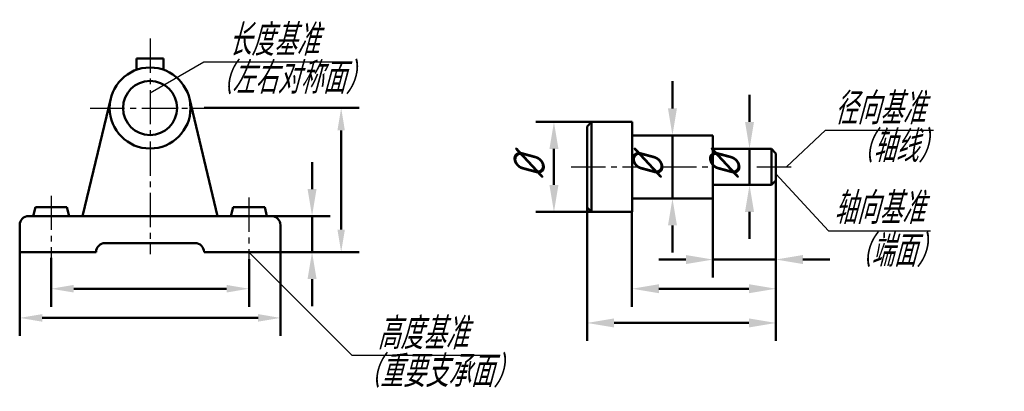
# Model space of a CAD drawing. Header units: millimetres. Extents: x 101 to 210, y 105 to 146.
import ezdxf

# ---------------------------------------------------------------- set-up
doc = ezdxf.new("R2010")
doc.units = ezdxf.units.MM
doc.header["$LTSCALE"] = 0.4
doc.linetypes.add('CENTER2', pattern=[28.575, 19.05, -3.175, 3.175, -3.175])
doc.layers.add('尺寸层', color=221, linetype='Continuous')
doc.layers.add('点画线层', color=3, linetype='CENTER2', lineweight=25)
doc.layers.add('粗实线层', color=1, linetype='Continuous', lineweight=50)
doc.styles.add('工程字体（斜）', font='gbeitc.shx', dxfattribs={"bigfont": 'gbcbig.shx'})
doc.styles.add('工程斜体', font='gbeitc.shx', dxfattribs={"bigfont": 'gbcbig.shx'})
doc.dimstyles.new('gb35', dxfattribs={"dimtxt": 3.5, "dimasz": 2.5, "dimexe": 2, "dimexo": 0, "dimgap": 1, "dimtad": 1, "dimdsep": 46, "dimtxsty": '工程字体（斜）', "dimcen": 0, "dimadec": 0, "dimazin": 0, "dimtfac": 1, "dimtmove": 0, "dimatfit": 3, "dimfxl": 0, "dimarcsym": 0})

# ---------------------------------------------------------------- blocks, each defined once
blk = doc.blocks.new('*D13')
at = {"layer": 'Defpoints', "color": 0, "ltscale": 0.5}
for p in [(121.31, 136), (129.78, 120), (136.53, 120)]:
    blk.add_point(p, dxfattribs=at)
at = {"layer": '尺寸层', "color": 0, "lineweight": -2, "ltscale": 0.5}
for p, q in [((121.31, 136), (138.53, 136)), ((136.53, 133.5), (136.53, 122.5)), ((129.78, 120), (138.53, 120))]:
    blk.add_line(p, q, dxfattribs=at)
at = {"layer": '尺寸层', "color": 0, "ltscale": 0.5}
for points in [[(136.11, 133.5), (136.94, 133.5), (136.53, 136)], [(136.11, 122.5), (136.94, 122.5), (136.53, 120)]]:
    blk.add_solid(points, dxfattribs=at)
blk = doc.blocks.new('*D14')
at = {"layer": 'Defpoints', "color": 0, "ltscale": 0.5}
for p in [(128.28, 124), (133.29, 124), (129.78, 120)]:
    blk.add_point(p, dxfattribs=at)
at = {"layer": '尺寸层', "color": 0, "lineweight": -2, "ltscale": 0.5}
for p, q in [((133.29, 127), (133.29, 130)), ((128.28, 124), (135.29, 124)), ((133.29, 120), (133.29, 124)), ((129.78, 120), (135.29, 120)), ((133.29, 117), (133.29, 114))]:
    blk.add_line(p, q, dxfattribs=at)
at = {"layer": '尺寸层', "color": 0, "ltscale": 0.5}
for points in [[(132.79, 127), (133.79, 127), (133.29, 124)], [(132.79, 117), (133.79, 117), (133.29, 120)]]:
    blk.add_solid(points, dxfattribs=at)
blk = doc.blocks.new('*D15')
at = {"layer": 'Defpoints', "color": 0, "ltscale": 0.5}
for p in [(104.28, 119.36), (126.28, 119.22), (126.28, 115.93)]:
    blk.add_point(p, dxfattribs=at)
at = {"layer": '尺寸层', "color": 0, "lineweight": -2, "ltscale": 0.5}
for p, q in [((104.28, 119.36), (104.28, 113.93)), ((126.28, 119.22), (126.28, 113.93)), ((106.78, 115.93), (123.78, 115.93))]:
    blk.add_line(p, q, dxfattribs=at)
at = {"layer": '尺寸层', "color": 0, "ltscale": 0.5}
for points in [[(106.78, 116.35), (106.78, 115.51), (104.28, 115.93)], [(123.78, 116.35), (123.78, 115.51), (126.28, 115.93)]]:
    blk.add_solid(points, dxfattribs=at)
blk = doc.blocks.new('*D16')
at = {"layer": 'Defpoints', "color": 0, "ltscale": 0.5}
for p in [(100.78, 120), (129.78, 120), (129.78, 112.69)]:
    blk.add_point(p, dxfattribs=at)
at = {"layer": '尺寸层', "color": 0, "lineweight": -2, "ltscale": 0.5}
for p, q in [((100.78, 120), (100.78, 110.69)), ((129.78, 120), (129.78, 110.69)), ((103.28, 112.69), (127.28, 112.69))]:
    blk.add_line(p, q, dxfattribs=at)
at = {"layer": '尺寸层', "color": 0, "ltscale": 0.5}
for points in [[(103.28, 113.11), (103.28, 112.27), (100.78, 112.69)], [(127.28, 113.11), (127.28, 112.27), (129.78, 112.69)]]:
    blk.add_solid(points, dxfattribs=at)
blk = doc.blocks.new('*D17')
at = {"layer": 'Defpoints', "color": 0, "ltscale": 0.5}
for p in [(164.37, 134.46), (160.19, 124.46), (164.37, 124.46)]:
    blk.add_point(p, dxfattribs=at)
at = {"layer": '尺寸层', "color": 0, "lineweight": -2, "ltscale": 0.5}
for p, q in [((164.37, 134.46), (158.19, 134.46)), ((160.19, 131.46), (160.19, 127.46)), ((164.37, 124.46), (158.19, 124.46))]:
    blk.add_line(p, q, dxfattribs=at)
at = {"layer": '尺寸层', "color": 0, "ltscale": 0.5}
for points in [[(159.69, 131.46), (160.69, 131.46), (160.19, 134.46)], [(159.69, 127.46), (160.69, 127.46), (160.19, 124.46)]]:
    blk.add_solid(points, dxfattribs=at)
at = {"layer": '尺寸层', "color": 0, "ltscale": 0.5, "insert": (157.44, 129.46), "char_height": 3.5, "attachment_point": 5, "rotation": 90, "style": '工程字体（斜）'}
blk.add_mtext('%%C', dxfattribs=at)
blk = doc.blocks.new('*D18')
at = {"layer": 'Defpoints', "color": 0, "ltscale": 0.5}
for p in [(173.37, 132.96), (173.37, 125.96), (173.37, 125.96)]:
    blk.add_point(p, dxfattribs=at)
at = {"layer": '尺寸层', "color": 0, "lineweight": -2, "ltscale": 0.5}
for p, q in [((173.37, 135.96), (173.37, 138.96)), ((173.37, 132.96), (171.37, 132.96)), ((173.37, 132.96), (173.37, 125.96)), ((173.37, 125.96), (171.37, 125.96)), ((173.37, 122.96), (173.37, 119.96))]:
    blk.add_line(p, q, dxfattribs=at)
at = {"layer": '尺寸层', "color": 0, "ltscale": 0.5}
for points in [[(172.87, 135.96), (173.87, 135.96), (173.37, 132.96)], [(172.87, 122.96), (173.87, 122.96), (173.37, 125.96)]]:
    blk.add_solid(points, dxfattribs=at)
at = {"layer": '尺寸层', "color": 0, "ltscale": 0.5, "insert": (170.62, 129.46), "char_height": 3.5, "attachment_point": 5, "rotation": 90, "style": '工程字体（斜）'}
blk.add_mtext('%%C', dxfattribs=at)
blk = doc.blocks.new('*D19')
at = {"layer": 'Defpoints', "color": 0, "ltscale": 0.5}
for p in [(181.12, 131.46), (181.12, 127.46), (181.94, 127.46)]:
    blk.add_point(p, dxfattribs=at)
at = {"layer": '尺寸层', "color": 0, "lineweight": -2, "ltscale": 0.5}
for p, q in [((181.94, 134.46), (181.94, 137.46)), ((181.12, 131.46), (183.94, 131.46)), ((181.94, 131.46), (181.94, 127.46)), ((181.12, 127.46), (183.94, 127.46)), ((181.94, 124.46), (181.94, 121.46))]:
    blk.add_line(p, q, dxfattribs=at)
at = {"layer": '尺寸层', "color": 0, "ltscale": 0.5}
for points in [[(181.44, 134.46), (182.44, 134.46), (181.94, 131.46)], [(181.44, 124.46), (182.44, 124.46), (181.94, 127.46)]]:
    blk.add_solid(points, dxfattribs=at)
at = {"layer": '尺寸层', "color": 0, "ltscale": 0.5, "insert": (179.19, 129.46), "char_height": 3.5, "attachment_point": 5, "rotation": 90, "style": '工程字体（斜）'}
blk.add_mtext('%%C', dxfattribs=at)
blk = doc.blocks.new('*D20')
at = {"layer": 'Defpoints', "color": 0, "ltscale": 0.5}
for p in [(184.87, 127.96), (177.87, 125.96), (177.87, 119.17)]:
    blk.add_point(p, dxfattribs=at)
at = {"layer": '尺寸层', "color": 0, "lineweight": -2, "ltscale": 0.5}
for p, q in [((184.87, 127.96), (184.87, 117.17)), ((177.87, 125.96), (177.87, 117.17)), ((174.87, 119.17), (171.87, 119.17)), ((184.87, 119.17), (177.87, 119.17)), ((187.87, 119.17), (190.87, 119.17))]:
    blk.add_line(p, q, dxfattribs=at)
at = {"layer": '尺寸层', "color": 0, "ltscale": 0.5}
for points in [[(174.87, 119.67), (174.87, 118.67), (177.87, 119.17)], [(187.87, 119.67), (187.87, 118.67), (184.87, 119.17)]]:
    blk.add_solid(points, dxfattribs=at)
blk = doc.blocks.new('*D21')
at = {"layer": 'Defpoints', "color": 0, "ltscale": 0.5}
for p in [(184.87, 127.96), (168.87, 124.46), (168.87, 115.93)]:
    blk.add_point(p, dxfattribs=at)
at = {"layer": '尺寸层', "color": 0, "lineweight": -2, "ltscale": 0.5}
for p, q in [((184.87, 127.96), (184.87, 113.93)), ((168.87, 124.46), (168.87, 113.93)), ((181.87, 115.93), (171.87, 115.93))]:
    blk.add_line(p, q, dxfattribs=at)
at = {"layer": '尺寸层', "color": 0, "ltscale": 0.5}
for points in [[(171.87, 116.43), (171.87, 115.43), (168.87, 115.93)], [(181.87, 116.43), (181.87, 115.43), (184.87, 115.93)]]:
    blk.add_solid(points, dxfattribs=at)
blk = doc.blocks.new('*D22')
at = {"layer": 'Defpoints', "color": 0, "ltscale": 0.5}
for p in [(184.87, 127.96), (163.87, 124.96), (184.87, 112.13)]:
    blk.add_point(p, dxfattribs=at)
at = {"layer": '尺寸层', "color": 0, "lineweight": -2, "ltscale": 0.5}
for p, q in [((184.87, 127.96), (184.87, 110.13)), ((163.87, 124.96), (163.87, 110.13)), ((166.87, 112.13), (181.87, 112.13))]:
    blk.add_line(p, q, dxfattribs=at)
at = {"layer": '尺寸层', "color": 0, "ltscale": 0.5}
for points in [[(166.87, 112.63), (166.87, 111.63), (163.87, 112.13)], [(181.87, 112.63), (181.87, 111.63), (184.87, 112.13)]]:
    blk.add_solid(points, dxfattribs=at)
blk = doc.blocks.new('1')
at = {"layer": '尺寸层', "color": 7, "ltscale": 0.5}
for p, q in [((-26.616, 16.496), (-20.62, 19.958)), ((-20.62, 19.958), (-4.793, 19.958)), ((44.167, 8.279), (48.491, 12.359)), ((48.491, 12.359), (60.508, 12.359)), ((42.98, 7.529), (48.837, 1.195)), ((48.837, 1.195), (60.186, 1.195)), ((-15.616, -1.178), (-4.172, -12.623)), ((-4.172, -12.623), (10.787, -12.623))]:
    blk.add_line(p, q, dxfattribs=at)
at = {"layer": '点画线层', "color": 7, "ltscale": 0.5}
for p, q in [((-26.616, 22.534), (-26.616, -1.394)), ((-33.26, 14.822), (-20.584, 14.822)), ((20.217, 8.279), (27.69, 8.279)), ((30.338, 8.279), (35.743, 8.279)), ((40.875, 8.279), (44.92, 8.279)), ((-37.616, 5.087), (-37.616, -1.818)), ((-15.616, 4.871), (-15.616, -1.955))]:
    blk.add_line(p, q, dxfattribs=at)
at = {"layer": '粗实线层', "color": 7, "ltscale": 0.5}
for p, q in [((-28.116, 20.322), (-28.116, 19.064)), ((-28.116, 20.322), (-25.116, 20.322)), ((-25.116, 20.322), (-25.116, 19.064)), ((-34.116, 2.822), (-30.993, 15.869)), ((-19.116, 2.822), (-22.24, 15.869)), ((22.48, 13.279), (21.98, 12.779)), ((22.48, 13.279), (26.98, 13.279)), ((22.48, 13.279), (22.48, 8.279)), ((26.98, 13.279), (26.98, 8.279)), ((21.98, 8.279), (21.98, 12.779)), ((26.98, 11.779), (35.98, 11.779)), ((35.98, 11.779), (35.98, 8.279)), ((35.98, 10.279), (42.48, 10.279)), ((42.98, 9.779), (42.48, 10.279)), ((42.48, 10.279), (42.48, 8.279)), ((42.98, 9.779), (42.98, 8.279)), ((21.98, 8.279), (21.98, 3.779)), ((22.48, 3.279), (22.48, 8.279)), ((26.98, 3.279), (26.98, 8.279)), ((35.98, 4.779), (35.98, 8.279)), ((42.48, 6.279), (42.48, 8.279)), ((42.98, 6.779), (42.98, 8.279)), ((42.98, 6.779), (42.48, 6.279)), ((35.98, 6.279), (42.48, 6.279)), ((26.98, 4.779), (35.98, 4.779)), ((-39.366, 3.822), (-39.616, 2.822)), ((-39.366, 3.822), (-35.866, 3.822)), ((-35.866, 3.822), (-35.616, 2.822)), ((-17.366, 3.822), (-17.616, 2.822)), ((-13.866, 3.822), (-17.366, 3.822)), ((-13.866, 3.822), (-13.616, 2.822)), ((22.48, 3.279), (21.98, 3.779)), ((-40.116, 2.822), (-13.116, 2.822)), ((22.48, 3.279), (26.98, 3.279)), ((-41.116, 1.822), (-41.116, -1.178)), ((-12.116, 1.822), (-12.116, -1.178)), ((-31.616, -0.178), (-21.616, -0.178)), ((-41.116, -1.178), (-32.616, -1.178)), ((-32.616, -1.178), (-32.616, -1.178)), ((-20.616, -1.178), (-20.616, -1.178)), ((-20.616, -1.178), (-12.116, -1.178))]:
    blk.add_line(p, q, dxfattribs=at)
for radius in [4.5, 3]:
    blk.add_circle((-26.616, 14.822), radius, dxfattribs=at)
for centre, start, end in [((-40.116, 1.822), 90, 180), ((-13.116, 1.822), 0, 90), ((-31.616, -1.178), 90, 180), ((-21.616, -1.178), 360, 90)]:
    blk.add_arc(centre, 1, start, end, dxfattribs=at)
at = {"layer": '尺寸层', "color": 7, "ltscale": 0.5, "char_height": 3.5, "attachment_point": 1, "style": '工程斜体'}
for s, insert, width in [('长度基准', (-17.929, 24.118), 10.74979), ('（左右对称面）', (-20.04, 19.909), 17.29265), ('径向基准', (49.472, 16.519), 15.44609), ('（轴线）', (51.225, 12.31), 11.33196), ('轴向基准', (49.4, 5.45), 13.09794), ('（端面）', (51.017, 0.718), 11.33196), ('高度基准', (-1.354, -8.462), 10.93042), ('（重要支承面）', (-3.592, -12.671), 17.11203)]:
    blk.add_mtext(s, dxfattribs=dict(at, insert=insert, width=width))
at = {"layer": '尺寸层', "color": 7, "ltscale": 0.5}
for base, p1, p2, picture, middle in [((31.48, 4.779), (31.48, 11.779), (31.48, 4.779), '*D18', (28.73, 8.279)), ((18.296, 3.279), (22.48, 13.279), (22.48, 3.279), '*D17', (15.546, 8.279))]:
    dim = blk.add_linear_dim(base=base, p1=p1, p2=p2, angle=90, text='%%C', dimstyle='gb35', override={"dimasz": 3}, dxfattribs=at)
    dim.commit()
    dim.dimension.update_dxf_attribs({"geometry": picture, "text_midpoint": middle, "insert": (-141.892, -121.176)})
for base, p1, p2, text, picture, middle in [((40.051, 6.279), (39.23, 10.279), (39.23, 6.279), '%%C', '*D19', (40.051, 8.279)), ((-8.601, 2.822), (-12.116, -1.178), (-13.616, 2.822), '  ', '*D14', (-8.601, 0.822))]:
    dim = blk.add_linear_dim(base=base, p1=p1, p2=p2, angle=90, text=text, dimstyle='gb35', override={"dimasz": 3}, dxfattribs=at)
    dim.commit()
    dim.dimension.update_dxf_attribs({"geometry": picture, "text_midpoint": middle, "dimtype": 128, "insert": (-141.892, -121.176)})
dim = blk.add_linear_dim(base=(-5.366, -1.178), p1=(-20.584, 14.822), p2=(-12.116, -1.178), angle=90, text='  ', dimstyle='gb35', dxfattribs=at)
dim.commit()
dim.dimension.update_dxf_attribs({"geometry": '*D13', "text_midpoint": (-8.116, 6.822), "insert": (-141.892, -121.176)})
for base, p1, p2, picture, middle in [((42.98, -9.045), (21.98, 3.779), (42.98, 6.779), '*D22', (32.48, -6.295)), ((26.98, -5.246), (42.98, 6.779), (26.98, 3.279), '*D21', (34.98, -2.496)), ((35.98, -2.006), (42.98, 6.779), (35.98, 4.779), '*D20', (39.48, 0.744))]:
    dim = blk.add_linear_dim(base=base, p1=p1, p2=p2, text='  ', dimstyle='gb35', override={"dimasz": 3}, dxfattribs=at)
    dim.commit()
    dim.dimension.update_dxf_attribs({"geometry": picture, "text_midpoint": middle, "insert": (-141.892, -121.176)})
for base, p1, p2, picture, middle in [((-12.116, -8.486), (-41.116, -1.178), (-12.116, -1.178), '*D16', (-26.616, -5.736)), ((-15.616, -5.246), (-37.616, -1.818), (-15.616, -1.955), '*D15', (-26.616, -2.496))]:
    dim = blk.add_linear_dim(base=base, p1=p1, p2=p2, text='  ', dimstyle='gb35', dxfattribs=at)
    dim.commit()
    dim.dimension.update_dxf_attribs({"geometry": picture, "text_midpoint": middle, "insert": (-141.892, -121.176)})

msp = doc.modelspace()

# ---------------------------------------------------------------- block references
at = {"layer": '粗实线层', "color": 7}
msp.add_blockref('1', (141.89, 121.18), dxfattribs=at)

doc.saveas('drawing.dxf')
